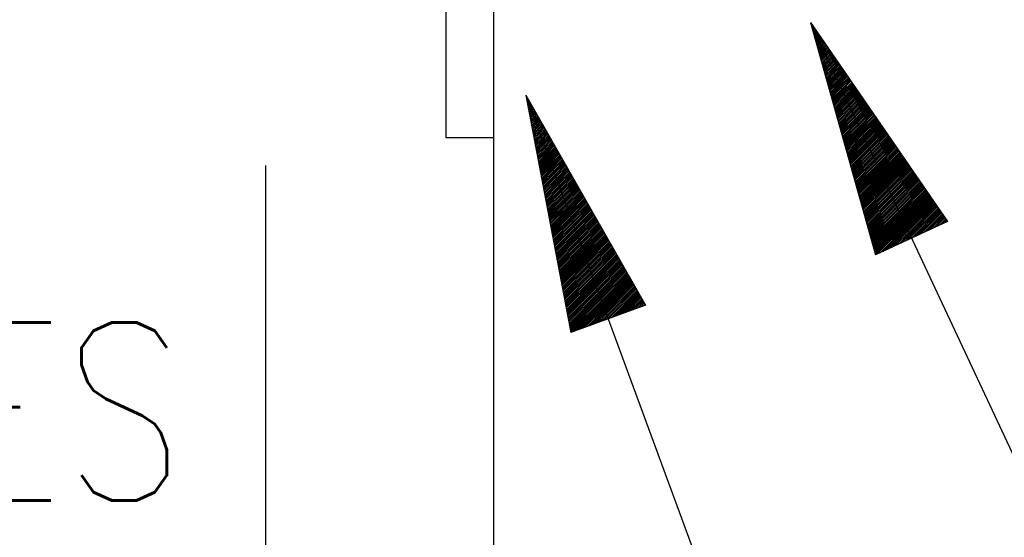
# Model space of a CAD drawing. Extents: x 0 to 7.6, y 0 to 9.85.
# Tile 34 of 38: x 5.73 to 6.14, y 5.8 to 6.01. Entities that reach past the tile are written whole.
import ezdxf

# ---------------------------------------------------------------- set-up
doc = ezdxf.new("R2010")
doc.units = 0
doc.header["$MEASUREMENT"] = 0
doc.layers.get('0').update_dxf_attribs({"color": 2, "linetype": 'CONTINUOUS'})
doc.layers.add('E-DETL', color=2, linetype='CONTINUOUS')
doc.layers.add('E-DETL-TEXT', color=3, linetype='CONTINUOUS')
doc.styles.add('ROMANS', font='ROMANS.SHX', dxfattribs={"width": 0.8})

# ---------------------------------------------------------------- blocks, each defined once
blk = doc.blocks.new('*X12')
at = {"color": 0}
for p, q in [((151.619, 136.893), (151.621, 136.895)), ((151.621, 136.895), (151.622, 136.897)), ((151.623, 136.88), (151.626, 136.883)), ((151.626, 136.883), (151.629, 136.886)), ((151.627, 136.866), (151.632, 136.871)), ((151.631, 136.852), (151.638, 136.859)), ((151.632, 136.871), (151.637, 136.876)), ((151.634, 136.838), (151.643, 136.847)), ((151.638, 136.859), (151.644, 136.865)), ((151.638, 136.824), (151.649, 136.835)), ((151.643, 136.847), (151.651, 136.855)), ((151.649, 136.835), (151.658, 136.844)), ((151.654, 136.823), (151.665, 136.834)), ((151.66, 136.811), (151.673, 136.823)), ((151.642, 136.811), (151.654, 136.823)), ((151.646, 136.797), (151.66, 136.811)), ((151.65, 136.783), (151.666, 136.799)), ((151.654, 136.769), (151.671, 136.787)), ((151.658, 136.755), (151.677, 136.775)), ((151.661, 136.741), (151.683, 136.763)), ((151.665, 136.728), (151.688, 136.751)), ((151.666, 136.799), (151.68, 136.813)), ((151.669, 136.714), (151.694, 136.739)), ((151.671, 136.787), (151.687, 136.802)), ((151.673, 136.7), (151.7, 136.727)), ((151.677, 136.775), (151.694, 136.792)), ((151.683, 136.763), (151.701, 136.782)), ((151.688, 136.751), (151.709, 136.771)), ((151.694, 136.739), (151.716, 136.761)), ((151.7, 136.727), (151.723, 136.75)), ((151.705, 136.715), (151.73, 136.74)), ((151.711, 136.702), (151.738, 136.729)), ((151.716, 136.69), (151.745, 136.719)), ((151.677, 136.686), (151.705, 136.715)), ((151.681, 136.672), (151.711, 136.702)), ((151.685, 136.659), (151.716, 136.69)), ((151.688, 136.645), (151.722, 136.678)), ((151.692, 136.631), (151.728, 136.666)), ((151.696, 136.617), (151.733, 136.654)), ((151.7, 136.603), (151.739, 136.642)), ((151.704, 136.589), (151.745, 136.63)), ((151.708, 136.576), (151.75, 136.618)), ((151.722, 136.678), (151.752, 136.708)), ((151.728, 136.666), (151.759, 136.698)), ((151.733, 136.654), (151.766, 136.687)), ((151.739, 136.642), (151.774, 136.677)), ((151.745, 136.63), (151.781, 136.666)), ((151.75, 136.618), (151.788, 136.656)), ((151.756, 136.606), (151.795, 136.645)), ((151.762, 136.594), (151.802, 136.635)), ((151.767, 136.582), (151.81, 136.624)), ((151.773, 136.57), (151.817, 136.614)), ((151.712, 136.562), (151.756, 136.606)), ((151.715, 136.548), (151.762, 136.594)), ((151.719, 136.534), (151.767, 136.582)), ((151.723, 136.52), (151.773, 136.57)), ((151.727, 136.507), (151.778, 136.558)), ((151.731, 136.493), (151.784, 136.546)), ((151.735, 136.479), (151.79, 136.534)), ((151.739, 136.465), (151.795, 136.522)), ((151.743, 136.451), (151.801, 136.51)), ((151.778, 136.558), (151.824, 136.604)), ((151.784, 136.546), (151.831, 136.593)), ((151.79, 136.534), (151.838, 136.583)), ((151.795, 136.522), (151.846, 136.572)), ((151.801, 136.51), (151.853, 136.562)), ((151.807, 136.498), (151.86, 136.551)), ((151.812, 136.486), (151.867, 136.541)), ((151.818, 136.474), (151.874, 136.53)), ((151.824, 136.462), (151.882, 136.52)), ((151.829, 136.45), (151.889, 136.509)), ((151.746, 136.438), (151.807, 136.498)), ((151.75, 136.424), (151.812, 136.486)), ((151.754, 136.41), (151.818, 136.474)), ((151.758, 136.396), (151.824, 136.462)), ((151.762, 136.382), (151.829, 136.45)), ((151.766, 136.368), (151.835, 136.438)), ((151.77, 136.355), (151.84, 136.426)), ((151.773, 136.341), (151.846, 136.413)), ((151.835, 136.438), (151.896, 136.499)), ((151.84, 136.426), (151.903, 136.488)), ((151.846, 136.413), (151.91, 136.478)), ((151.852, 136.401), (151.918, 136.467)), ((151.857, 136.389), (151.925, 136.457)), ((151.863, 136.377), (151.932, 136.446)), ((151.869, 136.365), (151.939, 136.436)), ((151.874, 136.353), (151.947, 136.426)), ((151.88, 136.341), (151.954, 136.415)), ((151.886, 136.329), (151.961, 136.405)), ((151.777, 136.327), (151.852, 136.401)), ((151.781, 136.313), (151.857, 136.389)), ((151.785, 136.299), (151.863, 136.377)), ((151.789, 136.286), (151.869, 136.365)), ((151.793, 136.272), (151.874, 136.353)), ((151.797, 136.258), (151.88, 136.341)), ((151.8, 136.244), (151.886, 136.329)), ((151.804, 136.23), (151.891, 136.317)), ((151.808, 136.216), (151.897, 136.305)), ((151.891, 136.317), (151.968, 136.394)), ((151.897, 136.305), (151.975, 136.384)), ((151.902, 136.293), (151.983, 136.373)), ((151.908, 136.281), (151.99, 136.363)), ((151.914, 136.269), (151.997, 136.352)), ((151.919, 136.257), (152.004, 136.342)), ((151.925, 136.245), (152.011, 136.331)), ((151.931, 136.233), (152.019, 136.321)), ((151.936, 136.221), (152.026, 136.31)), ((151.942, 136.209), (152.033, 136.3)), ((151.812, 136.203), (151.902, 136.293)), ((151.816, 136.189), (151.908, 136.281)), ((151.82, 136.175), (151.914, 136.269)), ((151.824, 136.161), (151.919, 136.257)), ((151.828, 136.147), (151.925, 136.245)), ((151.831, 136.134), (151.931, 136.233)), ((151.835, 136.12), (151.936, 136.221)), ((151.839, 136.106), (151.942, 136.209)), ((151.843, 136.092), (151.948, 136.197)), ((151.948, 136.197), (152.04, 136.289)), ((151.953, 136.185), (152.047, 136.279)), ((151.959, 136.173), (152.055, 136.268)), ((151.964, 136.161), (152.062, 136.258)), ((151.97, 136.149), (152.069, 136.248)), ((151.976, 136.137), (152.076, 136.237)), ((151.981, 136.125), (152.083, 136.227)), ((151.987, 136.112), (152.091, 136.216)), ((151.993, 136.1), (152.098, 136.206)), ((151.998, 136.088), (152.105, 136.195)), ((148.584, 136.121), (148.585, 136.122)), ((148.585, 136.122), (148.586, 136.123)), ((148.587, 136.106), (148.59, 136.109)), ((148.589, 136.091), (148.594, 136.096)), ((148.59, 136.109), (148.592, 136.112)), ((148.594, 136.096), (148.599, 136.101)), ((148.599, 136.083), (148.605, 136.089)), ((151.847, 136.078), (151.953, 136.185)), ((151.851, 136.065), (151.959, 136.173)), ((151.855, 136.051), (151.964, 136.161)), ((151.858, 136.037), (151.97, 136.149)), ((151.862, 136.023), (151.976, 136.137)), ((151.866, 136.009), (151.981, 136.125)), ((151.87, 135.995), (151.987, 136.112)), ((151.874, 135.982), (151.993, 136.1)), ((152.004, 136.076), (152.112, 136.185)), ((152.01, 136.064), (152.12, 136.174)), ((152.015, 136.052), (152.127, 136.164)), ((152.021, 136.04), (152.134, 136.153)), ((152.026, 136.028), (152.141, 136.143)), ((152.032, 136.016), (152.148, 136.132)), ((152.038, 136.004), (152.156, 136.122)), ((152.043, 135.992), (152.163, 136.111)), ((152.049, 135.98), (152.17, 136.101)), ((152.055, 135.968), (152.177, 136.091)), ((148.592, 136.076), (148.599, 136.083)), ((148.595, 136.061), (148.604, 136.07)), ((148.598, 136.047), (148.609, 136.058)), ((148.601, 136.032), (148.613, 136.045)), ((148.603, 136.017), (148.618, 136.032)), ((148.604, 136.07), (148.612, 136.078)), ((148.606, 136.002), (148.623, 136.019)), ((148.609, 136.058), (148.618, 136.067)), ((148.609, 135.987), (148.628, 136.006)), ((148.612, 135.972), (148.632, 135.993)), ((148.613, 136.045), (148.624, 136.056)), ((148.618, 136.032), (148.631, 136.044)), ((148.623, 136.019), (148.637, 136.033)), ((148.628, 136.006), (148.644, 136.022)), ((148.632, 135.993), (148.65, 136.011)), ((148.637, 135.98), (148.656, 135.999)), ((148.642, 135.967), (148.663, 135.988)), ((151.878, 135.968), (151.998, 136.088)), ((151.882, 135.954), (152.004, 136.076)), ((151.885, 135.94), (152.01, 136.064)), ((151.889, 135.926), (152.015, 136.052)), ((151.893, 135.913), (152.021, 136.04)), ((151.897, 135.899), (152.026, 136.028)), ((151.901, 135.885), (152.032, 136.016)), ((151.905, 135.871), (152.038, 136.004)), ((151.909, 135.857), (152.043, 135.992)), ((152.06, 135.956), (152.184, 136.08)), ((152.066, 135.944), (152.192, 136.07)), ((152.072, 135.932), (152.199, 136.059)), ((152.077, 135.92), (152.206, 136.049)), ((152.083, 135.908), (152.213, 136.038)), ((152.088, 135.896), (152.22, 136.028)), ((152.094, 135.884), (152.228, 136.017)), ((152.1, 135.872), (152.235, 136.007)), ((152.105, 135.86), (152.242, 135.996)), ((152.111, 135.848), (152.249, 135.986)), ((148.615, 135.957), (148.637, 135.98)), ((148.617, 135.943), (148.642, 135.967)), ((148.62, 135.928), (148.647, 135.954)), ((148.623, 135.913), (148.651, 135.941)), ((148.626, 135.898), (148.656, 135.928)), ((148.629, 135.883), (148.661, 135.915)), ((148.632, 135.868), (148.666, 135.902)), ((148.634, 135.853), (148.67, 135.889)), ((148.647, 135.954), (148.669, 135.977)), ((148.651, 135.941), (148.676, 135.965)), ((148.656, 135.928), (148.682, 135.954)), ((148.661, 135.915), (148.689, 135.943)), ((148.666, 135.902), (148.695, 135.932)), ((148.67, 135.889), (148.701, 135.92)), ((148.675, 135.877), (148.708, 135.909)), ((148.68, 135.864), (148.714, 135.898)), ((148.685, 135.851), (148.721, 135.887)), ((151.912, 135.843), (152.049, 135.98)), ((151.916, 135.83), (152.055, 135.968)), ((151.92, 135.816), (152.06, 135.956)), ((151.924, 135.802), (152.066, 135.944)), ((151.928, 135.788), (152.072, 135.932)), ((151.932, 135.774), (152.077, 135.92)), ((151.936, 135.761), (152.083, 135.908)), ((151.94, 135.747), (152.088, 135.896)), ((151.943, 135.733), (152.094, 135.884)), ((152.117, 135.836), (152.256, 135.975)), ((152.122, 135.823), (152.264, 135.965)), ((152.128, 135.811), (152.271, 135.954)), ((152.134, 135.799), (152.278, 135.944)), ((152.139, 135.787), (152.285, 135.933)), ((152.145, 135.775), (152.293, 135.923)), ((152.15, 135.763), (152.3, 135.913)), ((152.156, 135.751), (152.307, 135.902)), ((152.162, 135.739), (152.314, 135.892)), ((152.167, 135.727), (152.321, 135.881)), ((148.637, 135.839), (148.675, 135.877)), ((148.64, 135.824), (148.68, 135.864)), ((148.643, 135.809), (148.685, 135.851)), ((148.646, 135.794), (148.689, 135.838)), ((148.648, 135.779), (148.694, 135.825)), ((148.651, 135.764), (148.699, 135.812)), ((148.654, 135.749), (148.704, 135.799)), ((148.657, 135.735), (148.708, 135.786)), ((148.689, 135.838), (148.727, 135.875)), ((148.694, 135.825), (148.733, 135.864)), ((148.699, 135.812), (148.74, 135.853)), ((148.704, 135.799), (148.746, 135.842)), ((148.708, 135.786), (148.753, 135.83)), ((148.713, 135.773), (148.759, 135.819)), ((148.718, 135.76), (148.765, 135.808)), ((148.723, 135.747), (148.772, 135.796)), ((148.727, 135.734), (148.778, 135.785)), ((148.732, 135.721), (148.785, 135.774)), ((151.947, 135.719), (152.1, 135.872)), ((151.951, 135.705), (152.105, 135.86)), ((151.955, 135.692), (152.111, 135.848)), ((151.959, 135.678), (152.117, 135.836)), ((151.963, 135.664), (152.122, 135.823)), ((151.967, 135.65), (152.128, 135.811)), ((151.97, 135.636), (152.134, 135.799)), ((151.974, 135.622), (152.139, 135.787)), ((151.978, 135.609), (152.145, 135.775)), ((152.173, 135.715), (152.329, 135.871)), ((152.179, 135.703), (152.336, 135.86)), ((152.184, 135.691), (152.343, 135.85)), ((152.19, 135.679), (152.35, 135.839)), ((152.196, 135.667), (152.357, 135.829)), ((152.201, 135.655), (152.365, 135.818)), ((152.207, 135.643), (152.372, 135.808)), ((152.212, 135.631), (152.379, 135.797)), ((152.218, 135.619), (152.386, 135.787)), ((152.224, 135.607), (152.393, 135.776)), ((148.66, 135.72), (148.713, 135.773)), ((148.663, 135.705), (148.718, 135.76)), ((148.665, 135.69), (148.723, 135.747)), ((148.668, 135.675), (148.727, 135.734)), ((148.671, 135.66), (148.732, 135.721)), ((148.674, 135.645), (148.737, 135.709)), ((148.677, 135.63), (148.742, 135.696)), ((148.679, 135.616), (148.746, 135.683)), ((148.682, 135.601), (148.751, 135.67)), ((148.737, 135.709), (148.791, 135.763)), ((148.742, 135.696), (148.798, 135.751)), ((148.746, 135.683), (148.804, 135.74)), ((148.751, 135.67), (148.81, 135.729)), ((148.756, 135.657), (148.817, 135.718)), ((148.761, 135.644), (148.823, 135.706)), ((148.765, 135.631), (148.83, 135.695)), ((148.77, 135.618), (148.836, 135.684)), ((148.775, 135.605), (148.842, 135.673)), ((151.982, 135.595), (152.15, 135.763)), ((151.986, 135.581), (152.156, 135.751)), ((151.99, 135.567), (152.162, 135.739)), ((151.994, 135.553), (152.167, 135.727)), ((151.997, 135.54), (152.173, 135.715)), ((152.001, 135.526), (152.179, 135.703)), ((152.005, 135.512), (152.184, 135.691)), ((152.009, 135.498), (152.19, 135.679)), ((152.229, 135.595), (152.401, 135.766)), ((152.235, 135.583), (152.408, 135.755)), ((152.241, 135.571), (152.415, 135.745)), ((152.246, 135.559), (152.422, 135.735)), ((152.252, 135.547), (152.429, 135.724)), ((152.258, 135.534), (152.437, 135.714)), ((152.263, 135.522), (152.444, 135.703)), ((152.269, 135.51), (152.451, 135.693)), ((152.274, 135.498), (152.458, 135.682)), ((152.28, 135.486), (152.466, 135.672)), ((148.685, 135.586), (148.756, 135.657)), ((148.688, 135.571), (148.761, 135.644)), ((148.691, 135.556), (148.765, 135.631)), ((148.693, 135.541), (148.77, 135.618)), ((148.696, 135.526), (148.775, 135.605)), ((148.699, 135.512), (148.78, 135.592)), ((148.702, 135.497), (148.784, 135.579)), ((148.705, 135.482), (148.789, 135.566)), ((148.78, 135.592), (148.849, 135.661)), ((148.784, 135.579), (148.855, 135.65)), ((148.789, 135.566), (148.862, 135.639)), ((148.794, 135.553), (148.868, 135.627)), ((148.799, 135.54), (148.874, 135.616)), ((148.804, 135.528), (148.881, 135.605)), ((148.808, 135.515), (148.887, 135.594)), ((148.813, 135.502), (148.894, 135.582)), ((148.818, 135.489), (148.9, 135.571)), ((152.013, 135.484), (152.196, 135.667)), ((152.017, 135.47), (152.201, 135.655)), ((152.021, 135.457), (152.207, 135.643)), ((152.025, 135.443), (152.212, 135.631)), ((152.028, 135.429), (152.218, 135.619)), ((152.032, 135.415), (152.224, 135.607)), ((152.036, 135.401), (152.229, 135.595)), ((152.04, 135.388), (152.235, 135.583)), ((152.044, 135.374), (152.241, 135.571)), ((152.286, 135.474), (152.473, 135.661)), ((152.291, 135.462), (152.48, 135.651)), ((152.297, 135.45), (152.487, 135.64)), ((152.303, 135.438), (152.494, 135.63)), ((152.308, 135.426), (152.502, 135.619)), ((152.314, 135.414), (152.509, 135.609)), ((152.32, 135.402), (152.516, 135.598)), ((152.325, 135.39), (152.523, 135.588)), ((152.331, 135.378), (152.53, 135.578)), ((152.336, 135.366), (152.538, 135.567)), ((148.708, 135.467), (148.794, 135.553)), ((148.71, 135.452), (148.799, 135.54)), ((148.713, 135.437), (148.804, 135.528)), ((148.716, 135.422), (148.808, 135.515)), ((148.719, 135.408), (148.813, 135.502)), ((148.722, 135.393), (148.818, 135.489)), ((148.724, 135.378), (148.823, 135.476)), ((148.727, 135.363), (148.827, 135.463)), ((148.823, 135.476), (148.907, 135.56)), ((148.827, 135.463), (148.913, 135.549)), ((148.832, 135.45), (148.919, 135.537)), ((148.837, 135.437), (148.926, 135.526)), ((148.842, 135.424), (148.932, 135.515)), ((148.846, 135.411), (148.939, 135.504)), ((148.851, 135.398), (148.945, 135.492)), ((148.856, 135.385), (148.951, 135.481)), ((148.861, 135.372), (148.958, 135.47)), ((152.048, 135.36), (152.246, 135.559)), ((152.052, 135.346), (152.252, 135.547)), ((152.055, 135.332), (152.258, 135.534)), ((152.059, 135.319), (152.263, 135.522)), ((152.063, 135.305), (152.269, 135.51)), ((152.067, 135.291), (152.274, 135.498)), ((152.071, 135.277), (152.28, 135.486)), ((152.075, 135.263), (152.286, 135.474)), ((152.079, 135.249), (152.291, 135.462)), ((152.342, 135.354), (152.545, 135.557)), ((152.348, 135.342), (152.552, 135.546)), ((152.353, 135.33), (152.559, 135.536)), ((152.359, 135.318), (152.566, 135.525)), ((152.365, 135.306), (152.574, 135.515)), ((152.37, 135.294), (152.581, 135.504)), ((152.376, 135.282), (152.588, 135.494)), ((152.382, 135.27), (152.595, 135.483)), ((152.387, 135.258), (152.602, 135.473)), ((152.393, 135.245), (152.61, 135.462)), ((148.73, 135.348), (148.832, 135.45)), ((148.733, 135.333), (148.837, 135.437)), ((148.736, 135.318), (148.842, 135.424)), ((148.739, 135.303), (148.846, 135.411)), ((148.741, 135.289), (148.851, 135.398)), ((148.744, 135.274), (148.856, 135.385)), ((148.747, 135.259), (148.861, 135.372)), ((148.75, 135.244), (148.865, 135.36)), ((148.865, 135.36), (148.964, 135.459)), ((148.87, 135.347), (148.971, 135.447)), ((148.875, 135.334), (148.977, 135.436)), ((148.88, 135.321), (148.983, 135.425)), ((148.884, 135.308), (148.99, 135.413)), ((148.889, 135.295), (148.996, 135.402)), ((148.894, 135.282), (149.003, 135.391)), ((148.899, 135.269), (149.009, 135.38)), ((148.903, 135.256), (149.016, 135.368)), ((148.908, 135.243), (149.022, 135.357)), ((152.082, 135.236), (152.297, 135.45)), ((152.086, 135.222), (152.303, 135.438)), ((152.09, 135.208), (152.308, 135.426)), ((152.094, 135.194), (152.314, 135.414)), ((152.098, 135.18), (152.32, 135.402)), ((152.102, 135.167), (152.325, 135.39)), ((152.106, 135.153), (152.331, 135.378)), ((152.109, 135.139), (152.336, 135.366)), ((152.398, 135.233), (152.617, 135.452)), ((152.404, 135.221), (152.624, 135.441)), ((152.41, 135.209), (152.631, 135.431)), ((152.415, 135.197), (152.639, 135.42)), ((152.421, 135.185), (152.646, 135.41)), ((152.427, 135.173), (152.653, 135.4)), ((152.432, 135.161), (152.66, 135.389)), ((152.438, 135.149), (152.667, 135.379)), ((152.444, 135.137), (152.675, 135.368)), ((152.449, 135.125), (152.682, 135.358)), ((148.753, 135.229), (148.87, 135.347)), ((148.755, 135.214), (148.875, 135.334)), ((148.758, 135.199), (148.88, 135.321)), ((148.761, 135.185), (148.884, 135.308)), ((148.764, 135.17), (148.889, 135.295)), ((148.767, 135.155), (148.894, 135.282)), ((148.769, 135.14), (148.899, 135.269)), ((148.772, 135.125), (148.903, 135.256)), ((148.913, 135.23), (149.028, 135.346)), ((148.918, 135.217), (149.035, 135.335)), ((148.922, 135.204), (149.041, 135.323)), ((148.927, 135.192), (149.048, 135.312)), ((148.932, 135.179), (149.054, 135.301)), ((148.937, 135.166), (149.06, 135.29)), ((148.941, 135.153), (149.067, 135.278)), ((148.946, 135.14), (149.073, 135.267)), ((148.951, 135.127), (149.08, 135.256)), ((152.113, 135.125), (152.342, 135.354)), ((152.117, 135.111), (152.348, 135.342)), ((152.121, 135.097), (152.353, 135.33)), ((152.125, 135.084), (152.359, 135.318)), ((152.129, 135.07), (152.365, 135.306)), ((152.133, 135.056), (152.37, 135.294)), ((152.137, 135.042), (152.376, 135.282)), ((152.14, 135.028), (152.382, 135.27)), ((152.144, 135.015), (152.387, 135.258)), ((152.455, 135.113), (152.689, 135.347)), ((152.46, 135.101), (152.696, 135.337)), ((152.466, 135.089), (152.703, 135.326)), ((152.472, 135.077), (152.711, 135.316)), ((152.477, 135.065), (152.718, 135.305)), ((152.483, 135.053), (152.725, 135.295)), ((152.489, 135.041), (152.732, 135.284)), ((152.494, 135.029), (152.739, 135.274)), ((152.5, 135.017), (152.747, 135.263)), ((152.506, 135.005), (152.754, 135.253)), ((148.775, 135.11), (148.908, 135.243)), ((148.778, 135.095), (148.913, 135.23)), ((148.781, 135.081), (148.918, 135.217)), ((148.784, 135.066), (148.922, 135.204)), ((148.786, 135.051), (148.927, 135.192)), ((148.789, 135.036), (148.932, 135.179)), ((148.792, 135.021), (148.937, 135.166)), ((148.795, 135.006), (148.941, 135.153)), ((148.956, 135.114), (149.086, 135.244)), ((148.96, 135.101), (149.093, 135.233)), ((148.965, 135.088), (149.099, 135.222)), ((148.97, 135.075), (149.105, 135.211)), ((148.975, 135.062), (149.112, 135.199)), ((148.979, 135.049), (149.118, 135.188)), ((148.984, 135.036), (149.125, 135.177)), ((148.989, 135.023), (149.131, 135.166)), ((148.994, 135.011), (149.137, 135.154)), ((152.148, 135.001), (152.393, 135.245)), ((152.152, 134.987), (152.398, 135.233)), ((152.156, 134.973), (152.404, 135.221)), ((152.16, 134.959), (152.41, 135.209)), ((152.164, 134.946), (152.415, 135.197)), ((152.167, 134.932), (152.421, 135.185)), ((152.171, 134.918), (152.427, 135.173)), ((152.175, 134.904), (152.432, 135.161)), ((152.179, 134.89), (152.438, 135.149)), ((152.511, 134.993), (152.761, 135.242)), ((152.517, 134.981), (152.768, 135.232)), ((152.522, 134.969), (152.775, 135.222)), ((152.528, 134.957), (152.783, 135.211)), ((152.534, 134.944), (152.79, 135.201)), ((152.539, 134.932), (152.797, 135.19)), ((152.545, 134.92), (152.804, 135.18)), ((152.551, 134.908), (152.812, 135.169)), ((152.556, 134.896), (152.819, 135.159)), ((152.562, 134.884), (152.826, 135.148)), ((148.798, 134.991), (148.946, 135.14)), ((148.8, 134.977), (148.951, 135.127)), ((148.803, 134.962), (148.956, 135.114)), ((148.806, 134.947), (148.96, 135.101)), ((148.809, 134.932), (148.965, 135.088)), ((148.812, 134.917), (148.97, 135.075)), ((148.815, 134.902), (148.975, 135.062)), ((148.817, 134.887), (148.979, 135.049)), ((148.998, 134.998), (149.144, 135.143)), ((149.003, 134.985), (149.15, 135.132)), ((149.008, 134.972), (149.157, 135.121)), ((149.013, 134.959), (149.163, 135.109)), ((149.017, 134.946), (149.169, 135.098)), ((149.022, 134.933), (149.176, 135.087)), ((149.027, 134.92), (149.182, 135.076)), ((149.032, 134.907), (149.189, 135.064)), ((149.036, 134.894), (149.195, 135.053)), ((149.041, 134.881), (149.202, 135.042)), ((152.183, 134.876), (152.444, 135.137)), ((152.187, 134.863), (152.449, 135.125)), ((152.191, 134.849), (152.455, 135.113)), ((152.194, 134.835), (152.46, 135.101)), ((152.198, 134.821), (152.466, 135.089)), ((152.202, 134.807), (152.472, 135.077)), ((152.206, 134.794), (152.477, 135.065)), ((152.21, 134.78), (152.483, 135.053)), ((152.214, 134.766), (152.489, 135.041)), ((152.568, 134.872), (152.833, 135.138)), ((152.573, 134.86), (152.84, 135.127)), ((152.579, 134.848), (152.848, 135.117)), ((152.584, 134.836), (152.855, 135.106)), ((152.59, 134.824), (152.862, 135.096)), ((152.596, 134.812), (152.869, 135.085)), ((152.601, 134.8), (152.876, 135.075)), ((152.607, 134.788), (152.884, 135.064)), ((152.613, 134.776), (152.891, 135.054)), ((152.618, 134.764), (152.898, 135.044)), ((148.82, 134.872), (148.984, 135.036)), ((148.823, 134.858), (148.989, 135.023)), ((148.826, 134.843), (148.994, 135.011)), ((148.829, 134.828), (148.998, 134.998)), ((148.831, 134.813), (149.003, 134.985)), ((148.834, 134.798), (149.008, 134.972)), ((148.837, 134.783), (149.013, 134.959)), ((148.84, 134.768), (149.017, 134.946)), ((149.046, 134.868), (149.208, 135.03)), ((149.051, 134.855), (149.214, 135.019)), ((149.055, 134.843), (149.221, 135.008)), ((149.06, 134.83), (149.227, 134.997)), ((149.065, 134.817), (149.234, 134.985)), ((149.07, 134.804), (149.24, 134.974)), ((149.074, 134.791), (149.246, 134.963)), ((149.079, 134.778), (149.253, 134.952)), ((149.084, 134.765), (149.259, 134.94)), ((152.218, 134.752), (152.494, 135.029)), ((152.222, 134.738), (152.5, 135.017)), ((152.225, 134.724), (152.506, 135.005)), ((152.229, 134.711), (152.511, 134.993)), ((152.233, 134.697), (152.517, 134.981)), ((152.237, 134.683), (152.522, 134.969)), ((152.241, 134.669), (152.528, 134.957)), ((152.245, 134.655), (152.534, 134.944)), ((152.624, 134.752), (152.905, 135.033)), ((152.63, 134.74), (152.912, 135.023)), ((152.635, 134.728), (152.92, 135.012)), ((152.641, 134.716), (152.927, 135.002)), ((152.646, 134.704), (152.934, 134.991)), ((152.652, 134.692), (152.941, 134.981)), ((152.658, 134.68), (152.948, 134.97)), ((152.663, 134.668), (152.956, 134.96)), ((152.669, 134.655), (152.963, 134.949)), ((152.675, 134.643), (152.97, 134.939)), ((148.843, 134.754), (149.022, 134.933)), ((148.845, 134.739), (149.027, 134.92)), ((148.848, 134.724), (149.032, 134.907)), ((148.851, 134.709), (149.036, 134.894)), ((148.854, 134.694), (149.041, 134.881)), ((148.857, 134.679), (149.046, 134.868)), ((148.86, 134.664), (149.051, 134.855)), ((148.862, 134.65), (149.055, 134.843)), ((148.865, 134.635), (149.06, 134.83)), ((149.089, 134.752), (149.266, 134.929)), ((149.093, 134.739), (149.272, 134.918)), ((149.098, 134.726), (149.278, 134.907)), ((149.103, 134.713), (149.285, 134.895)), ((149.108, 134.7), (149.291, 134.884)), ((149.112, 134.687), (149.298, 134.873)), ((149.117, 134.675), (149.304, 134.861)), ((149.122, 134.662), (149.311, 134.85)), ((149.127, 134.649), (149.317, 134.839)), ((152.249, 134.642), (152.539, 134.932)), ((152.252, 134.628), (152.545, 134.92)), ((152.256, 134.614), (152.551, 134.908)), ((152.26, 134.6), (152.556, 134.896)), ((152.264, 134.586), (152.562, 134.884)), ((152.268, 134.573), (152.568, 134.872)), ((152.272, 134.559), (152.573, 134.86)), ((152.276, 134.545), (152.579, 134.848)), ((152.279, 134.531), (152.584, 134.836)), ((152.68, 134.631), (152.977, 134.928)), ((152.686, 134.619), (152.984, 134.918)), ((152.692, 134.607), (152.992, 134.907)), ((152.723, 134.621), (152.999, 134.897)), ((152.756, 134.636), (153.006, 134.887)), ((152.789, 134.652), (153.013, 134.876)), ((152.822, 134.667), (153.021, 134.866)), ((152.856, 134.683), (153.028, 134.855)), ((152.889, 134.699), (153.035, 134.845)), ((152.922, 134.714), (153.042, 134.834)), ((148.868, 134.62), (149.065, 134.817)), ((148.871, 134.605), (149.07, 134.804)), ((148.874, 134.59), (149.074, 134.791)), ((148.876, 134.575), (149.079, 134.778)), ((148.879, 134.56), (149.084, 134.765)), ((148.882, 134.546), (149.089, 134.752)), ((148.885, 134.531), (149.093, 134.739)), ((148.888, 134.516), (149.098, 134.726)), ((149.131, 134.636), (149.323, 134.828)), ((149.136, 134.623), (149.33, 134.816)), ((149.141, 134.61), (149.336, 134.805)), ((149.146, 134.597), (149.343, 134.794)), ((149.15, 134.584), (149.349, 134.783)), ((149.155, 134.571), (149.355, 134.771)), ((149.16, 134.558), (149.362, 134.76)), ((149.165, 134.545), (149.368, 134.749)), ((149.169, 134.532), (149.375, 134.738)), ((149.174, 134.519), (149.381, 134.726)), ((152.283, 134.517), (152.59, 134.824)), ((152.287, 134.503), (152.596, 134.812)), ((152.291, 134.49), (152.601, 134.8)), ((152.295, 134.476), (152.607, 134.788)), ((152.299, 134.462), (152.613, 134.776)), ((152.303, 134.448), (152.618, 134.764)), ((152.306, 134.434), (152.624, 134.752)), ((152.324, 134.434), (152.63, 134.74)), ((152.357, 134.45), (152.635, 134.728)), ((152.955, 134.73), (153.049, 134.824)), ((152.989, 134.745), (153.057, 134.813)), ((153.022, 134.761), (153.064, 134.803)), ((153.055, 134.776), (153.071, 134.792)), ((148.891, 134.501), (149.103, 134.713)), ((148.893, 134.486), (149.108, 134.7)), ((148.896, 134.471), (149.112, 134.687)), ((148.899, 134.456), (149.117, 134.675)), ((148.902, 134.441), (149.122, 134.662)), ((148.905, 134.427), (149.127, 134.649)), ((148.907, 134.412), (149.131, 134.636)), ((148.91, 134.397), (149.136, 134.623)), ((149.179, 134.506), (149.387, 134.715)), ((149.184, 134.494), (149.394, 134.704)), ((149.188, 134.481), (149.4, 134.692)), ((149.193, 134.468), (149.407, 134.681)), ((149.198, 134.455), (149.413, 134.67)), ((149.203, 134.442), (149.42, 134.659)), ((149.207, 134.429), (149.426, 134.647)), ((149.212, 134.416), (149.432, 134.636)), ((149.217, 134.403), (149.439, 134.625)), ((152.39, 134.465), (152.641, 134.716)), ((152.424, 134.481), (152.646, 134.704)), ((152.457, 134.496), (152.652, 134.692)), ((152.49, 134.512), (152.658, 134.68)), ((152.523, 134.527), (152.663, 134.668)), ((152.557, 134.543), (152.669, 134.655)), ((152.59, 134.559), (152.675, 134.643)), ((152.623, 134.574), (152.68, 134.631)), ((148.913, 134.382), (149.141, 134.61)), ((148.916, 134.367), (149.146, 134.597)), ((148.919, 134.352), (149.15, 134.584)), ((148.922, 134.337), (149.155, 134.571)), ((148.924, 134.323), (149.16, 134.558)), ((148.927, 134.308), (149.165, 134.545)), ((148.93, 134.293), (149.169, 134.532)), ((148.933, 134.278), (149.174, 134.519)), ((149.222, 134.39), (149.445, 134.614)), ((149.226, 134.377), (149.452, 134.602)), ((149.231, 134.364), (149.458, 134.591)), ((149.236, 134.351), (149.464, 134.58)), ((149.241, 134.338), (149.471, 134.569)), ((149.245, 134.326), (149.477, 134.557)), ((149.25, 134.313), (149.484, 134.546)), ((149.255, 134.3), (149.49, 134.535)), ((149.26, 134.287), (149.496, 134.524)), ((152.656, 134.59), (152.686, 134.619)), ((152.69, 134.605), (152.692, 134.607)), ((148.936, 134.263), (149.179, 134.506)), ((148.938, 134.248), (149.184, 134.494)), ((148.941, 134.233), (149.188, 134.481)), ((148.944, 134.219), (149.193, 134.468)), ((148.947, 134.204), (149.198, 134.455)), ((148.95, 134.189), (149.203, 134.442)), ((148.952, 134.174), (149.207, 134.429)), ((148.955, 134.159), (149.212, 134.416)), ((149.264, 134.274), (149.503, 134.512)), ((149.269, 134.261), (149.509, 134.501)), ((149.274, 134.248), (149.516, 134.49)), ((149.279, 134.235), (149.522, 134.478)), ((149.283, 134.222), (149.529, 134.467)), ((149.288, 134.209), (149.535, 134.456)), ((149.293, 134.196), (149.541, 134.445)), ((149.298, 134.183), (149.548, 134.433)), ((149.303, 134.17), (149.554, 134.422)), ((149.307, 134.157), (149.561, 134.411)), ((148.958, 134.144), (149.217, 134.403)), ((148.961, 134.129), (149.222, 134.39)), ((148.964, 134.114), (149.226, 134.377)), ((148.967, 134.1), (149.231, 134.364)), ((148.969, 134.085), (149.236, 134.351)), ((148.972, 134.07), (149.241, 134.338)), ((148.975, 134.055), (149.245, 134.326)), ((148.978, 134.04), (149.25, 134.313)), ((149.312, 134.145), (149.567, 134.4)), ((149.317, 134.132), (149.573, 134.388)), ((149.322, 134.119), (149.58, 134.377)), ((149.326, 134.106), (149.586, 134.366)), ((149.331, 134.093), (149.593, 134.355)), ((149.336, 134.08), (149.599, 134.343)), ((149.341, 134.067), (149.606, 134.332)), ((149.345, 134.054), (149.612, 134.321)), ((149.35, 134.041), (149.618, 134.309)), ((148.981, 134.025), (149.255, 134.3)), ((148.983, 134.01), (149.26, 134.287)), ((148.986, 133.996), (149.264, 134.274)), ((148.989, 133.981), (149.269, 134.261)), ((148.992, 133.966), (149.274, 134.248)), ((148.995, 133.951), (149.279, 134.235)), ((148.998, 133.936), (149.283, 134.222)), ((149, 133.921), (149.288, 134.209)), ((149.355, 134.028), (149.625, 134.298)), ((149.36, 134.015), (149.631, 134.287)), ((149.364, 134.002), (149.638, 134.276)), ((149.369, 133.989), (149.644, 134.264)), ((149.374, 133.977), (149.65, 134.253)), ((149.379, 133.964), (149.657, 134.242)), ((149.383, 133.951), (149.663, 134.231)), ((149.388, 133.938), (149.67, 134.219)), ((149.393, 133.925), (149.676, 134.208)), ((149.003, 133.906), (149.293, 134.196)), ((149.006, 133.892), (149.298, 134.183)), ((149.009, 133.877), (149.303, 134.17)), ((149.012, 133.862), (149.307, 134.157)), ((149.014, 133.847), (149.312, 134.145)), ((149.017, 133.832), (149.317, 134.132)), ((149.02, 133.817), (149.322, 134.119)), ((149.023, 133.802), (149.326, 134.106)), ((149.398, 133.912), (149.682, 134.197)), ((149.402, 133.899), (149.689, 134.186)), ((149.407, 133.886), (149.695, 134.174)), ((149.412, 133.873), (149.702, 134.163)), ((149.417, 133.86), (149.708, 134.152)), ((149.421, 133.847), (149.715, 134.14)), ((149.426, 133.834), (149.721, 134.129)), ((149.431, 133.821), (149.727, 134.118)), ((149.436, 133.809), (149.734, 134.107)), ((149.44, 133.796), (149.74, 134.095)), ((149.026, 133.788), (149.331, 134.093)), ((149.028, 133.773), (149.336, 134.08)), ((149.031, 133.758), (149.341, 134.067)), ((149.034, 133.743), (149.345, 134.054)), ((149.037, 133.728), (149.35, 134.041)), ((149.04, 133.713), (149.355, 134.028)), ((149.043, 133.698), (149.36, 134.015)), ((149.045, 133.683), (149.364, 134.002)), ((149.445, 133.783), (149.747, 134.084)), ((149.45, 133.77), (149.753, 134.073)), ((149.455, 133.757), (149.759, 134.062)), ((149.463, 133.748), (149.766, 134.05)), ((149.491, 133.758), (149.772, 134.039)), ((149.519, 133.769), (149.779, 134.028)), ((149.547, 133.779), (149.785, 134.017)), ((149.575, 133.789), (149.791, 134.005)), ((149.603, 133.799), (149.798, 133.994)), ((149.048, 133.669), (149.369, 133.989)), ((149.051, 133.654), (149.374, 133.977)), ((149.054, 133.639), (149.379, 133.964)), ((149.057, 133.624), (149.383, 133.951)), ((149.059, 133.609), (149.388, 133.938)), ((149.072, 133.604), (149.393, 133.925)), ((149.1, 133.614), (149.398, 133.912)), ((149.128, 133.625), (149.402, 133.899)), ((149.156, 133.635), (149.407, 133.886)), ((149.631, 133.81), (149.804, 133.983)), ((149.659, 133.82), (149.811, 133.972)), ((149.687, 133.83), (149.817, 133.96)), ((149.715, 133.841), (149.824, 133.949)), ((149.743, 133.851), (149.83, 133.938)), ((149.771, 133.861), (149.836, 133.926)), ((149.799, 133.871), (149.843, 133.915)), ((149.827, 133.882), (149.849, 133.904)), ((149.855, 133.892), (149.856, 133.893)), ((149.184, 133.645), (149.412, 133.873)), ((149.212, 133.656), (149.417, 133.86)), ((149.24, 133.666), (149.421, 133.847)), ((149.268, 133.676), (149.426, 133.834)), ((149.296, 133.686), (149.431, 133.821)), ((149.324, 133.697), (149.436, 133.809)), ((149.352, 133.707), (149.44, 133.796)), ((149.38, 133.717), (149.445, 133.783)), ((149.408, 133.727), (149.45, 133.77)), ((149.436, 133.738), (149.455, 133.757))]:
    blk.add_line(p, q, dxfattribs=at)

msp = doc.modelspace()

# ---------------------------------------------------------------- linework, layer by layer
at = {"layer": 'E-DETL'}
for p, q in [((5.90815, 6.17519), (5.90815, 5.96519)), ((5.92815, 6.17519), (5.92815, 5.62156)), ((5.90815, 5.96519), (5.92815, 5.96519))]:
    msp.add_line(p, q, dxfattribs=at)
at = {"layer": 'E-DETL-TEXT'}
for p, q in [((6.06115, 6.01355), (6.08845, 5.91592)), ((6.06115, 6.01355), (6.11864, 5.93005)), ((6.06115, 6.01355), (6.27046, 5.56641)), ((5.94174, 5.98297), (5.9606, 5.88336)), ((5.94174, 5.98297), (5.99189, 5.89487)), ((5.94174, 5.98297), (6.13563, 5.45564)), ((5.83253, 5.95354), (5.83253, 5.73107)), ((6.11864, 5.93005), (6.08845, 5.91592)), ((5.99189, 5.89487), (5.9606, 5.88336))]:
    msp.add_line(p, q, dxfattribs=at)

# ---------------------------------------------------------------- block references
at = {"layer": 'E-DETL-TEXT', "xscale": 0.03937, "yscale": 0.03937, "zscale": 0.03937}
msp.add_blockref('*X12', (0.09207, 0.62353), dxfattribs=at)

# ---------------------------------------------------------------- texts
at = {"layer": 'E-DETL-TEXT', "style": 'ROMANS', "width": 0.8}
msp.add_text('VARIES', height=0.074803, dxfattribs=at).set_placement((5.53217, 5.81278))

doc.saveas('drawing.dxf')
